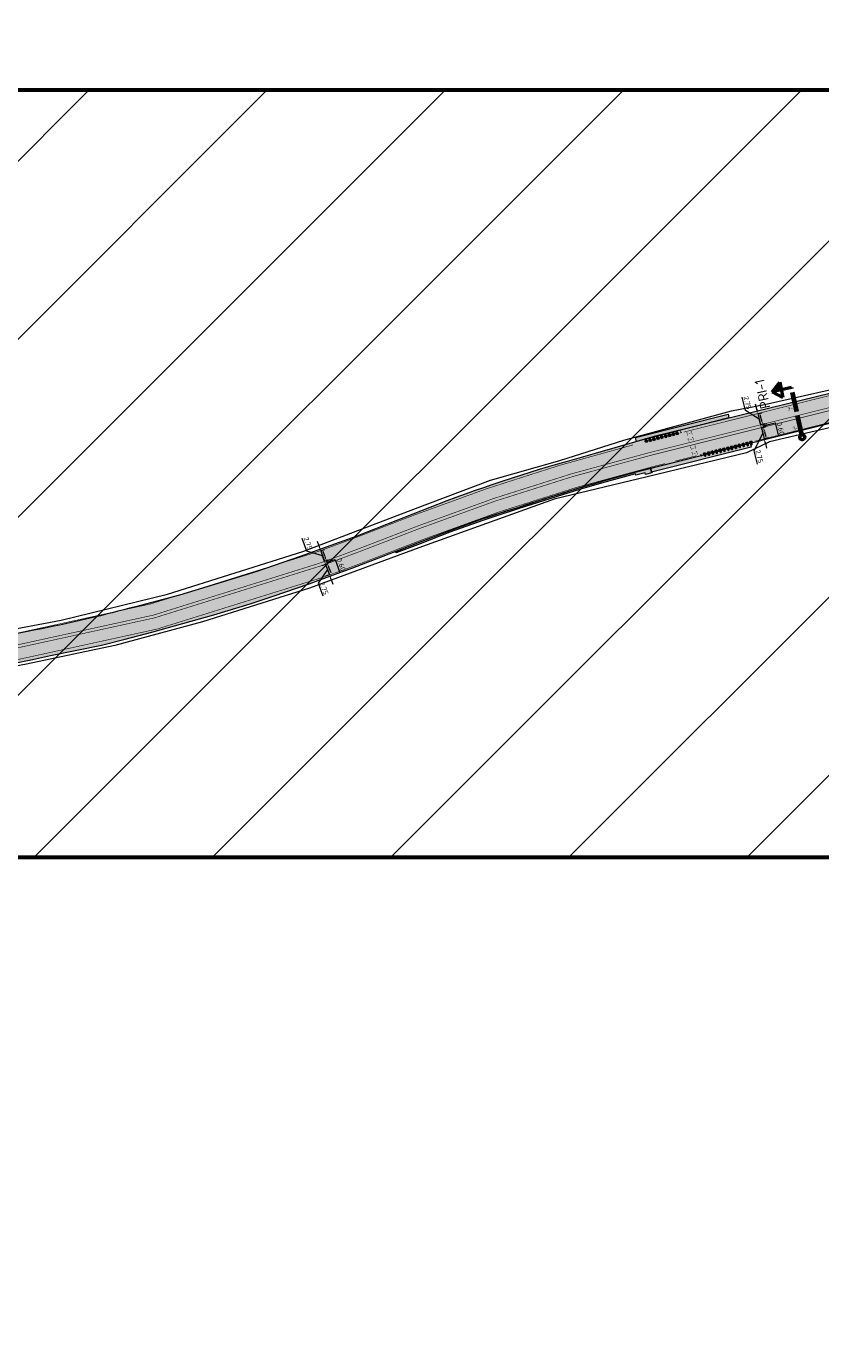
# Model space of a CAD drawing. Header units: metres. Extents: x 39929 to 50394, y 387420 to 399996.
# Tile 53 of 96: x 48585 to 48785, y 391330 to 391662. Entities that reach past the tile are written whole.
import ezdxf
from ezdxf.enums import TextEntityAlignment as Align

# ---------------------------------------------------------------- set-up
doc = ezdxf.new("R2010")
doc.units = ezdxf.units.M
for name, pattern in [('CENTER2', [28.575, 19.05, -3.175, 3.175, -3.175]), ('VW-11_STREEP', [2, 1, -1]), ('VW-33_STREEP', [6, 3, -3]), ('XX-CENTER', [8, 5, -1, 1, -1]), ('ZZ-CENTER-SO', [8, 5, -1, 1, -1])]:
    doc.linetypes.add(name, pattern=pattern)
for name, color, linetype, lineweight in [('B-WE-VH-GESLOTENVERHARDING_ASFALT-G', 10, 'Continuous', 18), ('N-WE-VH-HALFVERHARDING_GRASBETONSTEEN-A', 132, 'Continuous', 18), ('N-WE-VH-VERHARDING_ASFALT_FREESVAK-A', 41, 'Continuous', 35), ('N-WE-VH-VERHARDING_LIPLAS-A', 7, 'Continuous', 18), ('N-WE-VW-MARKERING_LANGS_STREEP_11_015-G', 7, 'VW-11_STREEP', 35), ('N-WE-VW-MARKERING_LANGS_STREEP_33_015-G', 7, 'VW-33_STREEP', 35), ('N-WE-VW-MARKERING_LANGS_STREEP_DOORGETROKKEN_015-G', 7, 'Continuous', 35), ('N-WE-VW-MARKERING_SYMBOOL-G', 7, 'Continuous', 35), ('N-WE-VW-MARKERING_SYMBOOL-S', 7, 'Continuous', 25), ('Topo', 7, 'Continuous', 18), ('X-XX-AL-500-T25', 7, 'Continuous', 25), ('X-XX-AL-DWARSPROFIEL-G', 7, 'CENTER2', 80), ('X-XX-AL-GRENS_WERK-G', 7, 'ZZ-WERKGRENS-SO', 18), ('X-XX-AL-T18', 10, 'Continuous', 18), ('X-XX-AL-T25', 7, 'Continuous', 25), ('X-XX-AL-T50', 7, 'Continuous', 50), ('X-XX-AL-TEKENBLAD_KADER_BLAD3-VIEWPORT-G', 1, 'Continuous', 18), ('X-XX-AL-TEKENBLAD_KADER_BLAD3-VIEWPORTKADER-G', 1, 'Continuous', 50), ('X-XX-AL-VERWIJZING_DOORSNEDE-G', 7, 'ZZ-CENTER-SO', 18), ('X-XX-AL_500-M', 7, 'Continuous', 18)]:
    doc.layers.add(name, color=color, linetype=linetype, lineweight=lineweight)
doc.layers.add('N-WE-VH-VERHARDING_ASFALT-A', color=251, linetype='Continuous', lineweight=18, transparency=0.25)
doc.styles.add('NLCS-ISO', font='NLCS-ISO.ttf')
doc.styles.add('NLCS-ISO-ANNOTATIVE-T25', font='NLCS-ISO.ttf', dxfattribs={"height": 2.5})
doc.styles.add('NLCS-ISO-T25', font='NLCS-ISO.ttf', dxfattribs={"height": 2.5})
doc.linetypes.add('ZZ-WERKGRENS-SO', pattern='A,2,-3,[137,NLCS.SHX,S=0.05,R=0,X=-0.55,Y=-0.675],-3,2', length=10)
doc.dimstyles.new('NLCS-ANNOTATIVE-T25-PIJL_l2_h1', dxfattribs={"dimtxt": 2.5, "dimasz": 2.5, "dimexe": 2, "dimexo": 2, "dimgap": 0.7, "dimtad": 1, "dimzin": 0, "dimdsep": 46, "dimtxsty": 'NLCS-ISO-ANNOTATIVE-T25', "dimcen": 0, "dimdle": 2, "dimclrd": 256, "dimclre": 256, "dimclrt": 256, "dimadec": 1, "dimazin": 0, "dimtfac": 1, "dimtofl": 0, "dimtmove": 1, "dimatfit": 0, "dimfxl": 2, "dimfxlon": 1, "dimtfillclr": 256, "dimtolj": 1, "dimtzin": 0, "dimlwd": 18, "dimlwe": 18, "dimarcsym": 0})
picture_1 = doc.add_image_def('image1.tif', size_in_pixel=(8000, 10000))

# ---------------------------------------------------------------- blocks, each defined once
blk = doc.blocks.new('*U405')
at = {"layer": 'N-WE-VH-VERHARDING_ASFALT_FREESVAK-A'}
h = blk.add_hatch(color=256, dxfattribs=at)
h.dxf.hatch_style = 1
h.paths.add_polyline_path([(0, 0), (-4.668, -1.189), (-4.717, -0.995), (-0.049, 0.194)])
at = {"layer": 'B-WE-VH-GESLOTENVERHARDING_ASFALT-G', "ltscale": 0.5, "flags": 128}
blk.add_lwpolyline([(0, 0), (-4.668, -1.189), (-4.717, -0.995), (-0.049, 0.194)], close=True, dxfattribs=at)
blk = doc.blocks.new('*U406')
at = {"layer": 'N-WE-VH-VERHARDING_ASFALT_FREESVAK-A'}
h = blk.add_hatch(color=256, dxfattribs=at)
h.dxf.hatch_style = 1
h.paths.add_polyline_path([(0, 0), (5.018, 1.264), (5.067, 1.07), (0.049, -0.194)])
at = {"layer": 'B-WE-VH-GESLOTENVERHARDING_ASFALT-G', "ltscale": 0.5, "flags": 128}
blk.add_lwpolyline([(0, 0), (5.018, 1.264), (5.067, 1.07), (0.049, -0.194)], close=True, dxfattribs=at)
blk = doc.blocks.new('dwpbol2')
at = {"layer": 'X-XX-AL-VERWIJZING_DOORSNEDE-G', "linetype": 'Continuous', "lineweight": 50}
blk.add_circle((-0.25, 0), 0.253, dxfattribs=at)
blk = doc.blocks.new('dwppijl2')
at = {"layer": 'X-XX-AL-DWARSPROFIEL-G', "linetype": 'Continuous'}
blk.add_hatch(color=256, dxfattribs=at).paths.add_polyline_path([(0.59, 0.79), (0, 0.79), (0, 1.52)])
at = {"layer": 'X-XX-AL-VERWIJZING_DOORSNEDE-G', "linetype": 'Continuous', "lineweight": 50, "flags": 128}
for points in [[(0, 1.52), (-0.59, 0.79)], [(0, 0), (0, 1.52)], [(0, 1.52), (0.59, 0.79)], [(0.59, 0.79), (-0.59, 0.79)]]:
    blk.add_lwpolyline(points, dxfattribs=at)
blk = doc.blocks.new('*U407')
at = {"layer": 'X-XX-AL-VERWIJZING_DOORSNEDE-G', "color": 7, "linetype": 'XX-CENTER', "lineweight": 70, "ltscale": 2, "extrusion": (0.976838, 0.21398, 0)}
blk.add_lwpolyline([(0, 0), (11.89, 0), (24.34, 0)], dxfattribs=at)
at = {"layer": 'X-XX-AL-T25', "color": 7, "linetype": 'Continuous', "lineweight": 25, "rotation": 102.3556697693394}
for name, p, xscale, yscale, zscale in [('dwppijl2', (-5.21, 23.78), 6.590000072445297, 6.590000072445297, 6.590000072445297), ('dwpbol2', (0, 0), 4.934092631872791, 4.934092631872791, 4.934092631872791)]:
    blk.add_blockref(name, p, dxfattribs=dict(at, xscale=xscale, yscale=yscale, zscale=zscale))
at = {"layer": 'X-XX-AL-T18', "style": 'NLCS-ISO'}
blk.add_attdef('777.07m.', (-1.12, -0.02), '', height=1.8, rotation=102.35567, dxfattribs=at)
at = {"layer": 'X-XX-AL-T50', "style": 'NLCS-ISO'}
blk.add_attdef('77', text='', height=5, rotation=102.35567, dxfattribs=at).set_placement((-19.86, 20.57), align=Align.MIDDLE_CENTER)
blk = doc.blocks.new('*D408')
at = {"layer": 'Defpoints', "color": 0, "transparency": 16777216}
for p in [(48769.03, 391564.61), (48769.69, 391561.94), (48769.7, 391561.94)]:
    blk.add_point(p, dxfattribs=at)
at = {"layer": 'X-XX-AL_500-M', "lineweight": 18, "transparency": 16777216}
for p, q in [((48765.89, 391565.51), (48765.06, 391568.86)), ((48769.36, 391563.28), (48765.89, 391565.51)), ((48768.73, 391565.82), (48768.42, 391567.04)), ((48769.03, 391564.61), (48770, 391564.85)), ((48769.03, 391564.61), (48769.7, 391561.94)), ((48769.7, 391561.94), (48770.67, 391562.19)), ((48770, 391560.73), (48770.3, 391559.52))]:
    blk.add_line(p, q, dxfattribs=at)
at = {"layer": 'X-XX-AL_500-M', "transparency": 16777216}
for points in [[(48768.93, 391565.87), (48768.52, 391565.77), (48769.03, 391564.61)], [(48770.2, 391560.78), (48769.8, 391560.68), (48769.7, 391561.94)]]:
    blk.add_solid(points, dxfattribs=at)
at = {"layer": 'X-XX-AL_500-M', "transparency": 16777216, "insert": (48766.42, 391567.42), "char_height": 1.25, "attachment_point": 5, "rotation": 284.0418, "style": 'NLCS-ISO-ANNOTATIVE-T25'}
blk.add_mtext('\\A1;2.75', dxfattribs=at)
blk = doc.blocks.new('*D409')
at = {"layer": 'Defpoints', "color": 0, "transparency": 16777216}
for p in [(48770.22, 391561.92), (48770.37, 391561.34), (48770.38, 391561.34)]:
    blk.add_point(p, dxfattribs=at)
at = {"layer": 'X-XX-AL_500-M', "lineweight": 18, "transparency": 16777216}
for p, q in [((48769.94, 391563.14), (48769.63, 391564.35)), ((48770.24, 391561.92), (48771.21, 391562.17)), ((48770.24, 391561.92), (48770.38, 391561.34)), ((48770.31, 391561.63), (48773.4, 391562.32)), ((48770.38, 391561.34), (48771.35, 391561.58)), ((48773.4, 391562.32), (48774.24, 391558.97)), ((48770.69, 391560.13), (48770.99, 391558.92))]:
    blk.add_line(p, q, dxfattribs=at)
at = {"layer": 'X-XX-AL_500-M', "transparency": 16777216}
for points in [[(48770.14, 391563.19), (48769.73, 391563.09), (48770.24, 391561.92)], [(48770.89, 391560.18), (48770.49, 391560.08), (48770.38, 391561.34)]]:
    blk.add_solid(points, dxfattribs=at)
at = {"layer": 'X-XX-AL_500-M', "transparency": 16777216, "insert": (48774.77, 391560.88), "char_height": 1.25, "attachment_point": 5, "rotation": 284.0418, "style": 'NLCS-ISO-ANNOTATIVE-T25'}
blk.add_mtext('\\A1;0.60', dxfattribs=at)
blk = doc.blocks.new('*D410')
at = {"layer": 'Defpoints', "color": 0, "transparency": 16777216}
for p in [(48769.93, 391561.08), (48770.6, 391558.41), (48770.61, 391558.41)]:
    blk.add_point(p, dxfattribs=at)
at = {"layer": 'X-XX-AL_500-M', "lineweight": 18, "transparency": 16777216}
for p, q in [((48769.64, 391562.3), (48769.34, 391563.51)), ((48770.28, 391559.75), (48768.04, 391555.33)), ((48769.94, 391561.08), (48770.91, 391561.33)), ((48769.94, 391561.08), (48770.61, 391558.41)), ((48770.61, 391558.41), (48771.58, 391558.65)), ((48768.04, 391555.33), (48768.87, 391551.98)), ((48770.92, 391557.2), (48771.22, 391555.98))]:
    blk.add_line(p, q, dxfattribs=at)
at = {"layer": 'X-XX-AL_500-M', "transparency": 16777216}
for points in [[(48769.84, 391562.35), (48769.44, 391562.25), (48769.94, 391561.08)], [(48771.12, 391557.25), (48770.71, 391557.15), (48770.61, 391558.41)]]:
    blk.add_solid(points, dxfattribs=at)
at = {"layer": 'X-XX-AL_500-M', "transparency": 16777216, "insert": (48769.4, 391553.89), "char_height": 1.25, "attachment_point": 5, "rotation": 284.0418, "style": 'NLCS-ISO-ANNOTATIVE-T25'}
blk.add_mtext('\\A1;2.75', dxfattribs=at)
blk = doc.blocks.new('*D416')
at = {"layer": 'Defpoints', "color": 0, "transparency": 16777216}
for p in [(48658.87, 391530.09), (48659.8, 391527.51), (48659.8, 391527.51)]:
    blk.add_point(p, dxfattribs=at)
at = {"layer": 'X-XX-AL_500-M', "lineweight": 18, "transparency": 16777216}
for p, q in [((48655.37, 391529.98), (48654.2, 391533.23)), ((48658.44, 391531.27), (48658.02, 391532.44)), ((48659.34, 391528.8), (48655.37, 391529.98)), ((48658.87, 391530.09), (48659.81, 391530.43)), ((48658.87, 391530.09), (48659.8, 391527.51)), ((48659.8, 391527.51), (48660.74, 391527.85)), ((48660.23, 391526.33), (48660.65, 391525.16))]:
    blk.add_line(p, q, dxfattribs=at)
at = {"layer": 'X-XX-AL_500-M', "transparency": 16777216}
for points in [[(48658.64, 391531.34), (48658.25, 391531.2), (48658.87, 391530.09)], [(48660.42, 391526.4), (48660.03, 391526.26), (48659.8, 391527.51)]]:
    blk.add_solid(points, dxfattribs=at)
at = {"layer": 'X-XX-AL_500-M', "transparency": 16777216, "insert": (48655.7, 391531.94), "char_height": 1.25, "attachment_point": 5, "rotation": 289.861, "style": 'NLCS-ISO-ANNOTATIVE-T25'}
blk.add_mtext('\\A1;2.75', dxfattribs=at)
blk = doc.blocks.new('*D415')
at = {"layer": 'Defpoints', "color": 0, "transparency": 16777216}
for p in [(48660.32, 391527.54), (48660.53, 391526.97), (48660.53, 391526.97)]:
    blk.add_point(p, dxfattribs=at)
at = {"layer": 'X-XX-AL_500-M', "lineweight": 18, "transparency": 16777216}
for p, q in [((48659.9, 391528.71), (48659.47, 391529.89)), ((48660.32, 391527.54), (48661.26, 391527.88)), ((48660.32, 391527.54), (48660.53, 391526.97)), ((48660.43, 391527.25), (48662.54, 391527.9)), ((48660.53, 391526.97), (48661.47, 391527.31)), ((48660.95, 391525.8), (48661.38, 391524.62)), ((48662.54, 391527.9), (48663.71, 391524.65))]:
    blk.add_line(p, q, dxfattribs=at)
at = {"layer": 'X-XX-AL_500-M', "transparency": 16777216}
for points in [[(48660.09, 391528.78), (48659.7, 391528.64), (48660.32, 391527.54)], [(48661.15, 391525.87), (48660.76, 391525.72), (48660.53, 391526.97)]]:
    blk.add_solid(points, dxfattribs=at)
at = {"layer": 'X-XX-AL_500-M', "transparency": 16777216, "insert": (48664.04, 391526.61), "char_height": 1.25, "attachment_point": 5, "rotation": 289.861, "style": 'NLCS-ISO-ANNOTATIVE-T25'}
blk.add_mtext('\\A1;0.60', dxfattribs=at)
blk = doc.blocks.new('*D414')
at = {"layer": 'Defpoints', "color": 0, "transparency": 16777216}
for p in [(48660.11, 391526.65), (48661.04, 391524.07), (48661.04, 391524.07)]:
    blk.add_point(p, dxfattribs=at)
at = {"layer": 'X-XX-AL_500-M', "lineweight": 18, "transparency": 16777216}
for p, q in [((48659.69, 391527.83), (48659.26, 391529)), ((48660.58, 391525.36), (48658.19, 391521.95)), ((48660.11, 391526.65), (48659.17, 391526.31)), ((48660.11, 391526.65), (48661.04, 391524.07)), ((48658.19, 391521.95), (48659.37, 391518.71)), ((48661.04, 391524.07), (48660.1, 391523.73)), ((48661.47, 391522.9), (48661.89, 391521.72))]:
    blk.add_line(p, q, dxfattribs=at)
at = {"layer": 'X-XX-AL_500-M', "transparency": 16777216}
for points in [[(48659.88, 391527.9), (48659.49, 391527.76), (48660.11, 391526.65)], [(48661.66, 391522.97), (48661.27, 391522.83), (48661.04, 391524.07)]]:
    blk.add_solid(points, dxfattribs=at)
at = {"layer": 'X-XX-AL_500-M', "transparency": 16777216, "insert": (48659.7, 391520.66), "char_height": 1.25, "attachment_point": 5, "rotation": 289.861, "style": 'NLCS-ISO-ANNOTATIVE-T25'}
blk.add_mtext('\\A1;2.75', dxfattribs=at)

msp = doc.modelspace()

# ---------------------------------------------------------------- hatches: boundary and pattern name
at = {"layer": 'N-WE-VH-HALFVERHARDING_GRASBETONSTEEN-A'}
h = msp.add_hatch(dxfattribs=at)
h.set_pattern_fill('AVH-GRASBETONSTEEN_02-SO', color=256, scale=0.2, angle=114, style=0, pattern_type=2)
h.set_pattern_definition([(159, (0, 0), (-0.10034302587, -0.26140251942), [0.14, -0.14]), (249, (0, 0), (0.26140251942, -0.10034302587), [0.14, -0.14]), (159, (-0.05017, -0.1307), (-0.10034302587, -0.26140251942), [0.14, -0.14]), (249, (-0.1307, 0.05017), (0.26140251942, -0.10034302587), [0.14, -0.14])])
h.paths.add_polyline_path([(48677.914, 391529.565), (48677.77, 391529.938), (48683.775, 391532.254), (48691.236, 391535.131), (48695.401, 391536.639), (48699.567, 391538.148), (48701.216, 391538.683), (48705.686, 391540.135), (48708.506, 391541.053), (48710.627, 391541.735), (48714.394, 391542.945), (48716.732, 391543.697), (48720.361, 391544.818), (48723.989, 391545.939), (48727.022, 391546.822), (48727.417, 391546.937), (48730.716, 391547.897), (48734.39, 391548.914), (48738.064, 391549.931), (48741.988, 391550.917), (48742.281, 391549.753), (48740.718, 391549.361), (48740.62, 391549.749), (48738.268, 391549.157), (48738.171, 391549.545), (48730.825, 391547.512), (48724.104, 391545.556), (48716.852, 391543.315), (48708.629, 391540.673), (48702.989, 391538.837), (48699.697, 391537.77), (48691.376, 391534.756), (48683.919, 391531.881)])
at = {"layer": 'N-WE-VH-VERHARDING_ASFALT-A', "transparency": 33554508}
h = msp.add_hatch(color=256, dxfattribs=at)
h.dxf.hatch_style = 1
edge = h.paths.add_edge_path()
edge.add_line((48902.554, 391598.551), (48904.347, 391591.341))
edge.add_line((48904.347, 391591.341), (48897.338, 391589.574))
edge.add_line((48897.338, 391589.574), (48881.178, 391585.532))
edge.add_line((48881.178, 391585.532), (48866.167, 391581.85))
edge.add_line((48866.167, 391581.85), (48852.553, 391578.428))
edge.add_line((48852.553, 391578.428), (48840.07, 391575.31))
edge.add_line((48840.07, 391575.31), (48834.883, 391574.048))
edge.add_line((48834.883, 391574.048), (48819.826, 391570.321))
edge.add_line((48819.826, 391570.321), (48810.098, 391567.912))
edge.add_line((48810.098, 391567.912), (48801.135, 391565.709))
edge.add_line((48801.135, 391565.709), (48788.528, 391562.606))
edge.add_line((48788.528, 391562.606), (48774.359, 391559.052))
edge.add_line((48774.359, 391559.052), (48738.064, 391549.931))
edge.add_line((48738.064, 391549.931), (48730.716, 391547.897))
edge.add_line((48730.716, 391547.897), (48723.989, 391545.939))
edge.add_line((48723.989, 391545.939), (48716.732, 391543.697))
edge.add_line((48716.732, 391543.697), (48708.506, 391541.053))
edge.add_line((48708.506, 391541.053), (48702.865, 391539.218))
edge.add_line((48702.865, 391539.218), (48699.567, 391538.148))
edge.add_line((48699.567, 391538.148), (48691.236, 391535.131))
edge.add_line((48691.236, 391535.131), (48683.775, 391532.254))
edge.add_line((48683.775, 391532.254), (48666.994, 391525.782))
edge.add_line((48666.994, 391525.782), (48660.523, 391523.445))
edge.add_line((48660.523, 391523.445), (48655.952, 391521.77))
edge.add_line((48655.952, 391521.77), (48646.868, 391518.651))
edge.add_line((48646.868, 391518.651), (48641.108, 391516.753))
edge.add_line((48641.108, 391516.753), (48631.96, 391513.972))
edge.add_line((48631.96, 391513.972), (48616.328, 391509.565))
edge.add_line((48616.328, 391509.565), (48609.552, 391507.779))
edge.add_line((48609.552, 391507.779), (48603.652, 391506.316))
edge.add_line((48603.652, 391506.316), (48590.758, 391503.664))
edge.add_line((48590.758, 391503.664), (48586.216, 391502.664))
edge.add_line((48586.216, 391502.664), (48581.28, 391501.652))
edge.add_line((48581.28, 391501.652), (48575.123, 391500.478))
edge.add_line((48575.123, 391500.478), (48567.631, 391499.225))
edge.add_line((48567.631, 391499.225), (48561.065, 391498.275))
edge.add_line((48561.065, 391498.275), (48555.261, 391497.536))
edge.add_line((48555.261, 391497.536), (48549.695, 391496.811))
edge.add_line((48549.695, 391496.811), (48543.746, 391496.072))
edge.add_line((48543.746, 391496.072), (48539.388, 391495.606))
edge.add_line((48539.388, 391495.606), (48533.005, 391495.14))
edge.add_line((48533.005, 391495.14), (48527.097, 391494.608))
edge.add_line((48527.097, 391494.608), (48519.573, 391494.158))
edge.add_line((48519.573, 391494.158), (48507.897, 391493.466))
edge.add_line((48507.897, 391493.466), (48497.749, 391493.145))
edge.add_line((48497.749, 391493.145), (48487.207, 391493.066))
edge.add_line((48487.207, 391493.066), (48487.324, 391500.859))
edge.add_ellipse((48496.366, 391941.046), major_axis=(-440.28, 0), ratio=1, start_angle=88.82319, end_angle=93.44431)
edge.add_ellipse((48487.162, 392012.861), major_axis=(-512.541, 0), ratio=1, start_angle=93.98903, end_angle=101.41591)
edge.add_ellipse((48512.72, 391886.37), major_axis=(-383.494, 0), ratio=1, start_angle=101.41349, end_angle=105.02772)
edge.add_line((48612.155, 391515.991), (48623.265, 391518.892))
edge.add_line((48623.265, 391518.892), (48632.097, 391521.608))
edge.add_line((48632.097, 391521.608), (48642.789, 391524.898))
edge.add_line((48642.789, 391524.898), (48653.698, 391528.654))
edge.add_line((48653.698, 391528.654), (48667.944, 391533.822))
edge.add_line((48667.944, 391533.822), (48677.831, 391537.67))
edge.add_line((48677.831, 391537.67), (48690.651, 391542.667))
edge.add_ellipse((48829.906, 391171.057), major_axis=(-396.846, 0), ratio=1, start_angle=284.87656, end_angle=290.54278, ccw=False)
edge.add_line((48728.021, 391554.6), (48742.881, 391558.945))
edge.add_line((48742.881, 391558.945), (48768.218, 391565.123))
edge.add_line((48768.218, 391565.123), (48802.961, 391573.64))
edge.add_line((48802.961, 391573.64), (48830.617, 391580.659))
edge.add_line((48830.617, 391580.659), (48848.03, 391585.004))
edge.add_line((48848.03, 391585.004), (48869.643, 391590.608))
edge.add_line((48869.643, 391590.608), (48897.156, 391597.244))
edge.add_line((48897.156, 391597.244), (48902.543, 391598.597))
edge.add_line((48902.543, 391598.597), (48902.554, 391598.551))
at = {"layer": 'N-WE-VW-MARKERING_SYMBOOL-G'}
h = msp.add_hatch(color=0, dxfattribs=at)
h.dxf.hatch_style = 1
h.paths.add_polyline_path([(48748.465, 391559.468), (48748.95, 391559.59), (48748.585, 391560.014)])
h = msp.add_hatch(color=0, dxfattribs=at)
h.dxf.hatch_style = 1
h.paths.add_polyline_path([(48749.435, 391559.712), (48749.919, 391559.834), (48749.555, 391560.258)])
at = {"layer": 'N-WE-VW-MARKERING_SYMBOOL-S'}
h = msp.add_hatch(color=256, dxfattribs=at)
h.dxf.hatch_style = 1
h.paths.add_polyline_path([(48740.703, 391557.532), (48741.188, 391557.653), (48740.776, 391558.271)])
h = msp.add_hatch(color=256, dxfattribs=at)
h.dxf.hatch_style = 1
h.paths.add_polyline_path([(48741.673, 391557.774), (48742.158, 391557.895), (48741.746, 391558.514)])
h = msp.add_hatch(color=256, dxfattribs=at)
h.dxf.hatch_style = 1
h.paths.add_polyline_path([(48742.643, 391558.016), (48743.128, 391558.138), (48742.716, 391558.756)])
h = msp.add_hatch(color=256, dxfattribs=at)
h.dxf.hatch_style = 1
h.paths.add_polyline_path([(48743.614, 391558.259), (48744.099, 391558.38), (48743.686, 391558.998)])
h = msp.add_hatch(color=256, dxfattribs=at)
h.dxf.hatch_style = 1
h.paths.add_polyline_path([(48744.584, 391558.501), (48745.069, 391558.622), (48744.657, 391559.241)])
h = msp.add_hatch(color=256, dxfattribs=at)
h.dxf.hatch_style = 1
h.paths.add_polyline_path([(48745.554, 391558.743), (48746.039, 391558.865), (48745.627, 391559.483)])
h = msp.add_hatch(color=256, dxfattribs=at)
h.dxf.hatch_style = 1
h.paths.add_polyline_path([(48746.524, 391558.986), (48747.009, 391559.107), (48746.597, 391559.725)])
h = msp.add_hatch(color=256, dxfattribs=at)
h.dxf.hatch_style = 1
h.paths.add_polyline_path([(48747.494, 391559.228), (48747.979, 391559.349), (48747.567, 391559.968)])
h = msp.add_hatch(color=256, dxfattribs=at)
h.dxf.hatch_style = 1
h.paths.add_polyline_path([(48748.464, 391559.47), (48748.95, 391559.592), (48748.537, 391560.21)])
h = msp.add_hatch(color=256, dxfattribs=at)
h.dxf.hatch_style = 1
h.paths.add_polyline_path([(48749.435, 391559.713), (48749.92, 391559.834), (48749.508, 391560.452)])
h = msp.add_hatch(color=256, dxfattribs=at)
h.dxf.hatch_style = 1
h.paths.add_polyline_path([(48755.856, 391554.722), (48755.37, 391554.601), (48755.782, 391553.982)])
h = msp.add_hatch(color=256, dxfattribs=at)
h.dxf.hatch_style = 1
h.paths.add_polyline_path([(48756.826, 391554.963), (48756.341, 391554.843), (48756.753, 391554.224)])
h = msp.add_hatch(color=256, dxfattribs=at)
h.dxf.hatch_style = 1
h.paths.add_polyline_path([(48757.796, 391555.205), (48757.311, 391555.084), (48757.723, 391554.466)])
h = msp.add_hatch(color=256, dxfattribs=at)
h.dxf.hatch_style = 1
h.paths.add_polyline_path([(48758.767, 391555.447), (48758.281, 391555.326), (48758.693, 391554.707)])
h = msp.add_hatch(color=256, dxfattribs=at)
h.dxf.hatch_style = 1
h.paths.add_polyline_path([(48759.737, 391555.689), (48759.252, 391555.568), (48759.664, 391554.949)])
h = msp.add_hatch(color=256, dxfattribs=at)
h.dxf.hatch_style = 1
h.paths.add_polyline_path([(48760.707, 391555.931), (48760.222, 391555.81), (48760.634, 391555.191)])
h = msp.add_hatch(color=256, dxfattribs=at)
h.dxf.hatch_style = 1
h.paths.add_polyline_path([(48761.678, 391556.172), (48761.192, 391556.051), (48761.604, 391555.433)])
h = msp.add_hatch(color=256, dxfattribs=at)
h.dxf.hatch_style = 1
h.paths.add_polyline_path([(48762.648, 391556.414), (48762.163, 391556.293), (48762.575, 391555.674)])
h = msp.add_hatch(color=256, dxfattribs=at)
h.dxf.hatch_style = 1
h.paths.add_polyline_path([(48763.618, 391556.656), (48763.133, 391556.535), (48763.545, 391555.916)])
h = msp.add_hatch(color=256, dxfattribs=at)
h.dxf.hatch_style = 1
h.paths.add_polyline_path([(48764.589, 391556.898), (48764.103, 391556.777), (48764.515, 391556.158)])
h = msp.add_hatch(color=256, dxfattribs=at)
h.dxf.hatch_style = 1
h.paths.add_polyline_path([(48765.559, 391557.139), (48765.074, 391557.018), (48765.486, 391556.4)])
h = msp.add_hatch(color=256, dxfattribs=at)
h.dxf.hatch_style = 1
h.paths.add_polyline_path([(48766.529, 391557.381), (48766.044, 391557.26), (48766.456, 391556.641)])
h = msp.add_hatch(color=256, dxfattribs=at)
h.dxf.hatch_style = 1
h.paths.add_polyline_path([(48767.5, 391557.623), (48767.015, 391557.502), (48767.426, 391556.883)])
h = msp.add_hatch(color=256, dxfattribs=at)
h.dxf.hatch_style = 1
h.paths.add_polyline_path([(48754.885, 391554.48), (48754.4, 391554.359), (48754.812, 391553.74)])
at = {"layer": 'X-XX-AL-TEKENBLAD_KADER_BLAD3-VIEWPORT-G'}
h = msp.add_hatch(dxfattribs=at)
h.set_pattern_fill('ANSI31', color=256, scale=10)
h.paths.add_polyline_path([(48446.842, 391452.787), (48854.833, 391452.787), (48854.833, 391541.357), (48939.608, 391541.357), (48939.608, 391646.287), (48446.842, 391646.287)])

# ---------------------------------------------------------------- linework, layer by layer
at = {"layer": 'B-WE-VH-GESLOTENVERHARDING_ASFALT-G', "flags": 128}
msp.add_lwpolyline([(48902.554, 391598.551), (48902.543, 391598.597), (48897.156, 391597.244), (48869.643, 391590.608), (48848.03, 391585.004), (48830.617, 391580.659), (48802.961, 391573.64), (48768.218, 391565.123), (48742.881, 391558.945), (48728.021, 391554.6, 0.0247286), (48690.651, 391542.667), (48677.831, 391537.67), (48667.944, 391533.822), (48653.698, 391528.654), (48642.789, 391524.898), (48632.097, 391521.608), (48623.265, 391518.892), (48612.155, 391515.991, -0.0157713), (48588.609, 391510.459, -0.0324172), (48522.817, 391501.561, -0.0201662), (48487.324, 391500.859)], format="xyb", dxfattribs=at)
msp.add_lwpolyline([(48581.28, 391501.652), (48586.216, 391502.664), (48590.758, 391503.664), (48603.652, 391506.316), (48609.552, 391507.779), (48616.328, 391509.565), (48631.96, 391513.972), (48641.108, 391516.753), (48646.868, 391518.651), (48655.952, 391521.77), (48660.523, 391523.445), (48666.994, 391525.782), (48683.775, 391532.254), (48691.236, 391535.131), (48699.567, 391538.148), (48702.865, 391539.218), (48708.506, 391541.053), (48716.732, 391543.697), (48723.989, 391545.939), (48730.716, 391547.897), (48738.064, 391549.931), (48774.359, 391559.052), (48788.528, 391562.606)], dxfattribs=at)
at = {"layer": 'N-WE-VH-HALFVERHARDING_GRASBETONSTEEN-A', "flags": 128}
msp.add_lwpolyline([(48677.914, 391529.565), (48677.77, 391529.938), (48683.775, 391532.254), (48691.236, 391535.131), (48695.401, 391536.639), (48699.567, 391538.148), (48701.216, 391538.683), (48705.686, 391540.135), (48708.506, 391541.053), (48710.627, 391541.735), (48714.394, 391542.945), (48716.732, 391543.697), (48720.361, 391544.818), (48723.989, 391545.939), (48727.022, 391546.822), (48727.417, 391546.937), (48730.716, 391547.897), (48734.39, 391548.914), (48738.064, 391549.931), (48741.988, 391550.917), (48742.281, 391549.753), (48740.718, 391549.361), (48740.62, 391549.749), (48738.268, 391549.157), (48738.171, 391549.545), (48730.825, 391547.512), (48724.104, 391545.556), (48716.852, 391543.315), (48708.629, 391540.673), (48702.989, 391538.837), (48699.697, 391537.77), (48691.376, 391534.756), (48683.919, 391531.881), (48677.914, 391529.565)], dxfattribs=at)
at = {"layer": 'N-WE-VW-MARKERING_LANGS_STREEP_11_015-G', "const_width": 0.15, "flags": 128}
for points in [[(48750.323, 391560.017), (48764.919, 391563.679)], [(48748.274, 391552.743), (48753.583, 391554.069)]]:
    msp.add_lwpolyline(points, dxfattribs=at)
for points in [[(48741.893, 391554.911, -0.0000956), (48742.079, 391554.958), (48758.309, 391559.017)], [(48742.05, 391554.178, -0.0001087), (48742.261, 391554.23), (48758.519, 391558.297)]]:
    msp.add_lwpolyline(points, format="xyb", dxfattribs=at)
at = {"layer": 'N-WE-VW-MARKERING_LANGS_STREEP_33_015-G', "const_width": 0.15, "flags": 128}
for points in [[(48764.919, 391563.679), (48902.629, 391598.232)], [(48768.425, 391557.777), (48904.256, 391591.705)]]:
    msp.add_lwpolyline(points, dxfattribs=at)
for points in [[(48487.272, 391500.093, 0.087565), (48657.385, 391529.637), (48660.3, 391530.69, 0.0053578), (48669.269, 391534.039), (48682.398, 391539.102, -0.0288183), (48737.593, 391556.81, -0.0288183)], [(48487.213, 391493.441, 0.0870003), (48659.61, 391523.476), (48662.526, 391524.53, 0.0053578), (48671.626, 391527.928), (48684.755, 391532.991, -0.0307583), (48742.964, 391551.417), (48745.619, 391552.08)]]:
    msp.add_lwpolyline(points, format="xyb", dxfattribs=at)
at = {"layer": 'N-WE-VW-MARKERING_LANGS_STREEP_DOORGETROKKEN_015-G', "const_width": 0.15, "flags": 128}
for points in [[(48758.519, 391558.297), (48933.745, 391602.121, 0.0228771), (49008.467, 391623.188)], [(48487.264, 391497.193, 0.087565), (48658.37, 391526.909), (48661.286, 391527.963, 0.0053578), (48670.313, 391531.333), (48683.442, 391536.396, -0.0306626), (48741.893, 391554.911, -0.0306626)], [(48487.262, 391496.443, 0.087565), (48658.625, 391526.204), (48661.541, 391527.257, 0.0053578), (48670.583, 391530.633), (48683.712, 391535.696, -0.0306495), (48742.05, 391554.178, -0.0306495)]]:
    msp.add_lwpolyline(points, format="xyb", dxfattribs=at)
msp.add_lwpolyline([(48758.309, 391559.017), (48903.363, 391595.296)], dxfattribs=at)
at = {"layer": 'N-WE-VW-MARKERING_SYMBOOL-G', "flags": 128}
for points in [[(48740.703, 391557.532), (48741.188, 391557.653), (48740.776, 391558.271)], [(48741.673, 391557.774), (48742.158, 391557.895), (48741.746, 391558.514)], [(48742.643, 391558.016), (48743.128, 391558.138), (48742.716, 391558.756)], [(48743.614, 391558.259), (48744.099, 391558.38), (48743.686, 391558.998)], [(48744.584, 391558.501), (48745.069, 391558.622), (48744.657, 391559.241)], [(48745.554, 391558.743), (48746.039, 391558.865), (48745.627, 391559.483)], [(48746.524, 391558.986), (48747.009, 391559.107), (48746.597, 391559.725)], [(48747.494, 391559.228), (48747.979, 391559.349), (48747.567, 391559.968)], [(48748.464, 391559.47), (48748.95, 391559.592), (48748.537, 391560.21)], [(48755.856, 391554.722), (48755.37, 391554.601), (48755.782, 391553.982)], [(48756.826, 391554.963), (48756.341, 391554.843), (48756.753, 391554.224)], [(48757.796, 391555.205), (48757.311, 391555.084), (48757.723, 391554.466)], [(48758.767, 391555.447), (48758.281, 391555.326), (48758.693, 391554.707)], [(48759.737, 391555.689), (48759.252, 391555.568), (48759.664, 391554.949)], [(48760.707, 391555.931), (48760.222, 391555.81), (48760.634, 391555.191)], [(48761.678, 391556.172), (48761.192, 391556.051), (48761.604, 391555.433)], [(48762.648, 391556.414), (48762.163, 391556.293), (48762.575, 391555.674)], [(48763.618, 391556.656), (48763.133, 391556.535), (48763.545, 391555.916)], [(48764.589, 391556.898), (48764.103, 391556.777), (48764.515, 391556.158)], [(48765.559, 391557.139), (48765.074, 391557.018), (48765.486, 391556.4)], [(48766.529, 391557.381), (48766.044, 391557.26), (48766.456, 391556.641)], [(48767.5, 391557.623), (48767.015, 391557.502), (48767.426, 391556.883)]]:
    msp.add_lwpolyline(points, close=True, dxfattribs=at)
at = {"layer": 'X-XX-AL-GRENS_WERK-G', "ltscale": 0.5, "flags": 128}
msp.add_lwpolyline([(48497.015, 391502.169), (48514.307, 391502.003), (48537.512, 391503.637), (48561.314, 391506.54), (48593.459, 391512.617), (48620.249, 391519.144), (48654.37, 391529.925), (48682.738, 391540.743), (48701.673, 391547.867), (48719.154, 391552.882), (48735.206, 391557.964), (48762.389, 391565.411), (48770.724, 391567.005), (48804.275, 391574.572), (48850.365, 391586.533), (48914.846, 391602.336), (48919.774, 391603.5), (48921.841, 391594.752), (48905.789, 391590.446), (48876.639, 391583.385), (48832.652, 391572.505), (48788.84, 391561.51), (48771.93, 391557.576), (48766.133, 391554.783), (48741.125, 391548.711), (48717.714, 391543.121), (48683.58, 391530.83), (48656.067, 391520.65), (48629.048, 391512.171), (48606.941, 391506.255), (48584.698, 391501.535), (48565.385, 391497.871), (48542.601, 391494.895), (48522.017, 391492.97), (48497.17, 391491.423), (48497.015, 391502.169)], dxfattribs=at)
at = {"layer": 'X-XX-AL-TEKENBLAD_KADER_BLAD3-VIEWPORTKADER-G', "const_width": 1}
msp.add_lwpolyline([(48446.842, 391452.787), (48854.833, 391452.787), (48854.833, 391541.357), (48939.608, 391541.357), (48939.608, 391646.287), (48446.842, 391646.287), (48446.842, 391452.787)], dxfattribs=at)

# ---------------------------------------------------------------- block references
at = {"layer": 'N-WE-VH-VERHARDING_LIPLAS-A', "xscale": 5, "yscale": 5, "zscale": 5}
for name, p in [('*U405', (48761.744, 391563.612)), ('*U406', (48741.964, 391550.896))]:
    msp.add_blockref(name, p, dxfattribs=at)
at = {"layer": 'X-XX-AL-T18'}
ref = msp.add_blockref('*U407', (48780.082, 391559.342), dxfattribs=dict(at, xscale=0.5, yscale=0.5, zscale=0.5))
ref.add_attrib('77', 'PRI-1', dxfattribs={"layer": 'X-XX-AL-T50', "height": 2.5, "rotation": 102.35567, "style": 'NLCS-ISO'}).set_placement((48770.152, 391569.625), align=Align.MIDDLE_CENTER)

# ---------------------------------------------------------------- texts
at = {"layer": 'X-XX-AL-500-T25', "char_height": 0.9, "width": 237.5, "attachment_point": 4, "rotation": 13.31681, "style": 'NLCS-ISO-T25'}
for s, insert in [('3-3', (48776.496, 391565.851)), ('3-3', (48777.835, 391560.852)), ('1-1', (48750.94, 391559.502)), ('1-1', (48751.284, 391557.994)), ('1-1', (48751.885, 391555.872)), ('1-1', (48752.24, 391554.511))]:
    msp.add_mtext(s, dxfattribs=dict(at, insert=insert))

# ---------------------------------------------------------------- dimensions: what is measured, and where the dimension line sits
at = {"layer": 'X-XX-AL_500-M'}
for base, p1, p2, angle, picture, middle in [((48769.696, 391561.942), (48769.027, 391564.61), (48769.694, 391561.942), 284.04184, '*D408', (48765.81, 391565.85)), ((48770.613, 391558.409), (48769.927, 391561.08), (48770.596, 391558.405), 284.04184, '*D410', (48768.122, 391554.987)), ((48770.384, 391561.341), (48770.224, 391561.92), (48770.369, 391561.338), 284.04184, '*D409', (48773.486, 391561.977)), ((48659.802, 391527.507), (48658.868, 391530.093), (48659.802, 391527.507), 289.861, '*D416', (48655.254, 391530.312)), ((48661.043, 391524.074), (48660.111, 391526.651), (48661.043, 391524.074), 289.861, '*D414', (48658.312, 391521.626)), ((48660.528, 391526.971), (48660.324, 391527.535), (48660.528, 391526.971), 289.861, '*D415', (48662.658, 391527.569))]:
    dim = msp.add_linear_dim(base=base, p1=p1, p2=p2, angle=angle, dimstyle='NLCS-ANNOTATIVE-T25-PIJL_l2_h1', override={"dimrnd": 0.05}, dxfattribs=at)
    dim.commit()
    dim.dimension.update_dxf_attribs({"geometry": picture, "text_midpoint": middle, "dimtype": 161})

# ---------------------------------------------------------------- pictures from other files: only their frames are drawn
at = {"layer": 'Topo'}
image = msp.add_image(picture_1, insert=(40047.863, 387419.719), size_in_units=(9985.024, 12481.28), rotation=0.5470194, dxfattribs=dict(at, brightness=90, contrast=40))
image.dxf.flags = 7

doc.saveas('drawing.dxf')
